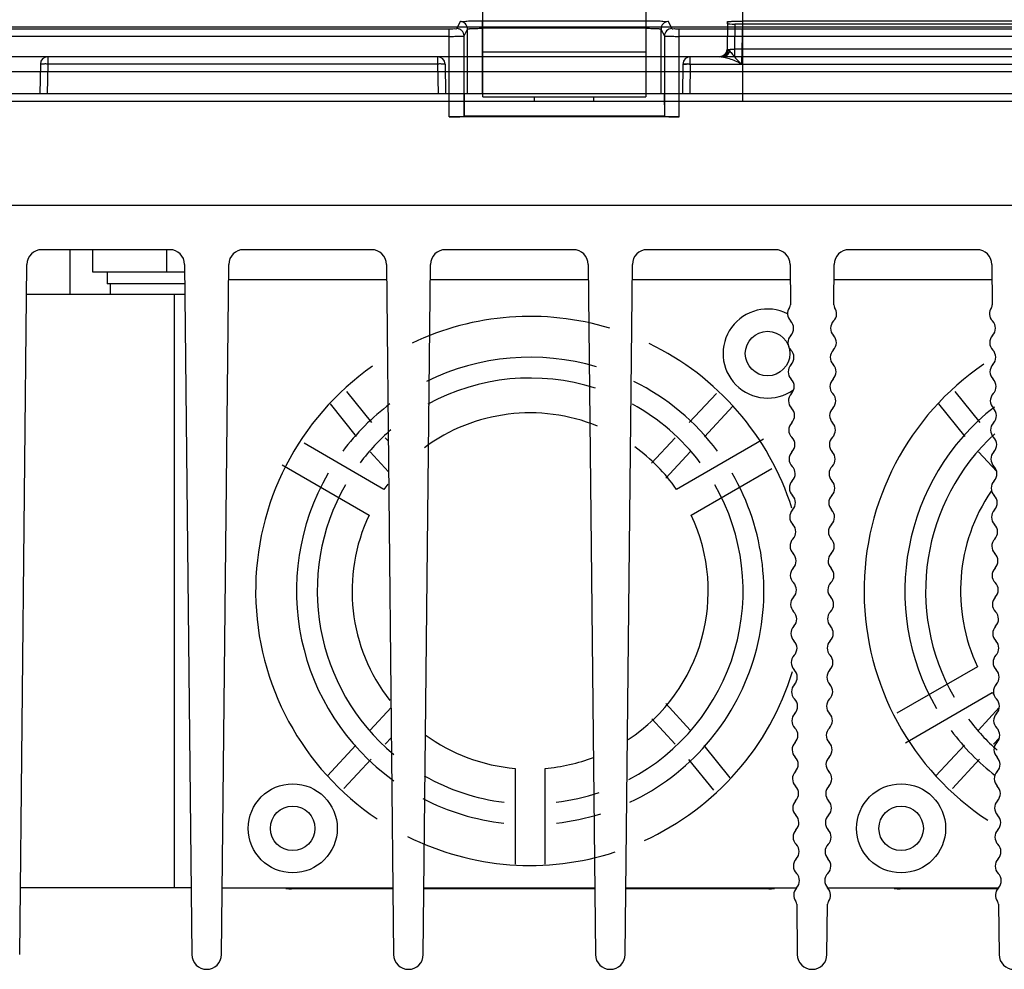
# Model space of a CAD drawing. Header units: millimetres. Extents: x 30 to 245, y 94 to 287.
# Tile 2 of 16: x 77 to 143, y 95 to 159. Entities that reach past the tile are written whole.
import ezdxf

# ---------------------------------------------------------------- set-up
doc = ezdxf.new("R2010")
doc.units = ezdxf.units.MM
doc.header["$LTSCALE"] = 24.94576
doc.layers.get('0').update_dxf_attribs({"linetype": 'CONTINUOUS'})

msp = doc.modelspace()

# ---------------------------------------------------------------- linework, layer by layer
at = {"color": 7, "linetype": 'Continuous'}
for p, q in [((108.168, 153.543), (108.168, 159.843)), ((119.168, 159.843), (119.168, 153.543)), ((125.668, 159.843), (125.668, 153.243)), ((106.651, 158.61), (106.419, 158.145)), ((108.151, 153.743), (108.151, 158.662)), ((108.151, 158.662), (119.186, 158.662)), ((119.186, 153.743), (119.186, 158.662)), ((120.918, 158.145), (120.685, 158.61)), ((124.668, 158.61), (124.636, 156.734)), ((124.668, 158.467), (124.668, 158.61)), ((125.669, 158.645), (125.618, 155.751)), ((148.668, 158.645), (125.669, 158.645)), ((44.633, 158.128), (105.919, 158.128)), ((45.087, 158.26), (229.249, 158.26)), ((105.921, 152.194), (105.919, 158.128)), ((106.919, 157.646), (107.151, 158.111)), ((107.151, 153.743), (107.151, 158.111)), ((119.186, 158.162), (108.151, 158.162)), ((120.185, 158.111), (120.418, 157.646)), ((120.185, 158.111), (120.185, 153.743)), ((121.416, 152.194), (121.418, 158.128)), ((121.418, 158.128), (152.919, 158.128)), ((124.668, 158.467), (124.638, 156.734)), ((125.168, 158.449), (125.139, 156.751)), ((149.168, 158.449), (125.168, 158.449)), ((105.919, 157.62), (44.633, 157.62)), ((106.92, 152.229), (106.919, 157.646)), ((120.418, 157.646), (120.416, 152.229)), ((152.919, 157.62), (121.418, 157.62)), ((149.198, 156.751), (125.139, 156.751)), ((125.139, 156.751), (125.139, 156.243)), ((242.633, 156.243), (31.703, 156.243)), ((78.86, 156.243), (78.86, 155.751)), ((105.133, 156.243), (105.133, 155.751)), ((119.168, 156.543), (108.168, 156.543)), ((122.16, 155.743), (122.16, 156.243)), ((78.36, 155.751), (78.325, 153.743)), ((78.86, 155.751), (78.825, 153.743)), ((105.133, 155.751), (78.86, 155.751)), ((105.133, 155.751), (105.168, 153.743)), ((105.633, 155.751), (105.668, 153.743)), ((121.66, 155.751), (121.625, 153.743)), ((122.16, 155.751), (122.125, 153.743)), ((122.16, 155.751), (152.177, 155.751)), ((34.298, 155.26), (240.038, 155.26)), ((243.168, 153.743), (31.168, 153.743)), ((106.927, 153.743), (106.927, 152.242)), ((108.168, 153.543), (119.168, 153.543)), ((111.668, 153.243), (111.668, 153.543)), ((115.668, 153.243), (115.668, 153.543)), ((120.409, 153.743), (120.41, 152.242)), ((31.868, 153.243), (242.468, 153.243)), ((121.416, 152.194), (105.921, 152.194)), ((106.927, 152.242), (106.92, 152.229)), ((120.41, 152.242), (106.927, 152.242)), ((120.41, 152.242), (120.416, 152.229)), ((29.668, 146.243), (244.668, 146.243)), ((87.079, 143.243), (78.458, 143.243)), ((80.368, 140.243), (80.368, 143.243)), ((81.868, 143.243), (81.868, 141.743)), ((86.868, 143.243), (86.868, 141.743)), ((100.679, 143.243), (92.058, 143.243)), ((114.279, 143.243), (105.658, 143.243)), ((127.879, 143.243), (119.258, 143.243)), ((141.479, 143.243), (132.858, 143.243)), ((76.968, 95.732), (77.458, 142.253)), ((88.079, 142.253), (88.568, 95.732)), ((90.568, 95.732), (91.058, 142.253)), ((101.679, 142.253), (102.168, 95.732)), ((104.168, 95.732), (104.658, 142.253)), ((115.279, 142.253), (115.768, 95.732)), ((117.768, 95.732), (118.258, 142.253)), ((128.879, 142.253), (128.907, 139.523)), ((131.829, 139.527), (131.858, 142.253)), ((142.479, 142.253), (142.507, 139.523)), ((81.868, 141.743), (88.084, 141.743)), ((82.868, 141.743), (82.868, 140.943)), ((88.093, 140.943), (82.868, 140.943)), ((83.068, 140.943), (83.068, 140.243)), ((91.047, 141.243), (101.689, 141.243)), ((104.647, 141.243), (115.289, 141.243)), ((118.247, 141.243), (128.889, 141.243)), ((131.847, 141.243), (142.489, 141.243)), ((77.437, 140.243), (88.1, 140.243)), ((87.368, 140.243), (87.368, 100.243)), ((98.992, 133.68), (100.673, 131.604)), ((123.915, 133.557), (122.083, 131.586)), ((139.992, 133.68), (141.673, 131.604)), ((97.884, 132.844), (99.65, 130.649)), ((125.037, 132.707), (123.106, 130.631)), ((138.884, 132.844), (140.65, 130.649)), ((101.512, 127.088), (96.137, 130.191)), ((101.598, 130.57), (101.804, 130.349)), ((119.551, 128.864), (121.138, 130.57)), ((127.083, 130.47), (121.224, 127.088)), ((100.575, 129.615), (101.826, 128.27)), ((120.513, 127.843), (122.161, 129.615)), ((141.575, 129.615), (142.808, 128.289)), ((94.653, 128.738), (100.512, 125.356)), ((122.224, 125.356), (127.654, 128.491)), ((141.512, 115.13), (136.082, 111.995)), ((136.653, 110.015), (142.512, 113.398)), ((101.993, 112.395), (100.575, 110.871)), ((122.161, 110.871), (120.508, 112.649)), ((142.981, 112.382), (141.575, 110.871)), ((121.138, 109.915), (119.557, 111.615)), ((102.014, 110.362), (101.598, 109.915)), ((142.991, 110.337), (142.598, 109.915)), ((97.7, 107.778), (99.631, 109.855)), ((124.852, 107.642), (123.086, 109.837)), ((138.7, 107.778), (140.631, 109.855)), ((98.821, 106.928), (100.654, 108.899)), ((123.745, 106.805), (122.064, 108.882)), ((139.821, 106.928), (141.654, 108.899)), ((110.368, 108.284), (110.368, 101.822)), ((112.368, 101.821), (112.368, 108.284)), ((88.521, 100.243), (77.016, 100.243)), ((90.616, 100.243), (102.121, 100.243)), ((104.216, 100.243), (115.721, 100.243)), ((117.816, 100.243), (129.321, 100.243)), ((131.416, 100.243), (142.921, 100.243)), ((102.122, 100.168), (95.293, 100.168)), ((115.722, 100.168), (104.215, 100.168)), ((127.443, 100.168), (117.815, 100.168)), ((142.877, 100.168), (136.293, 100.168)), ((129.333, 99.137), (129.368, 95.732)), ((131.368, 95.732), (131.404, 99.142)), ((142.933, 99.137), (142.968, 95.732))]:
    msp.add_line(p, q, dxfattribs=at)
for points in [[(124.636, 156.734), (124.573, 156.5), (124.465, 156.366), (124.365, 156.298), (124.277, 156.263), (124.201, 156.247), (124.136, 156.243)], [(124.638, 156.734), (124.569, 156.489), (124.387, 156.309), (124.138, 156.243)]]:
    msp.add_lwpolyline(points, dxfattribs=at)
for centre, radius in [((127.368, 136.243), 1.5), ((95.368, 104.243), 3), ((136.368, 104.243), 3), ((95.368, 104.243), 1.5), ((136.368, 104.243), 1.5)]:
    msp.add_circle(centre, radius, dxfattribs=at)
for centre, radius, start, end in [((106.651, 158.11), 0.5, 0.05622, 89.96647), ((120.686, 158.11), 0.5, 90.03269, 179.94418), ((120.918, 157.645), 0.5, 90.02763, 179.94506), ((124.136, 156.743), 0.5, 270, 359.00061), ((124.138, 156.743), 0.5, 270, 359.00061), ((78.86, 155.743), 0.5, 90, 179), ((105.133, 155.743), 0.5, 1, 90.00215), ((122.16, 155.743), 0.5, 90, 180), ((78.458, 142.243), 1, 90, 179.39698), ((87.079, 142.243), 1, 0.60302, 90), ((92.058, 142.243), 1, 90, 179.39698), ((100.679, 142.243), 1, 0.60302, 90), ((105.658, 142.243), 1, 90, 179.39698), ((114.279, 142.243), 1, 0.60302, 90), ((119.258, 142.243), 1, 90, 179.39698), ((127.879, 142.243), 1, 0.60302, 90), ((132.858, 142.243), 1, 90, 179.39698), ((141.479, 142.243), 1, 0.60302, 90), ((129.414, 138.932), 0.7, 143.73313, 225.01833), ((128.607, 139.524), 0.3, 323.73313, 360), ((131.323, 138.932), 0.7, 314.98167, 36.26687), ((132.129, 139.524), 0.3, 180, 216.26687), ((143.014, 138.932), 0.7, 143.73313, 225.01833), ((142.207, 139.524), 0.3, 323.73313, 360), ((111.368, 120.243), 18.5, 73.1378, 115.4695), ((127.368, 136.243), 3, 63.36497, 305.39716), ((128.424, 137.942), 0.7, 316.18772, 45.01833), ((132.313, 137.942), 0.7, 134.98167, 223.81228), ((142.024, 137.942), 0.7, 316.18772, 45.01833), ((129.434, 136.973), 0.7, 136.18772, 225.01833), ((131.302, 136.973), 0.7, 314.98167, 43.81228), ((143.034, 136.973), 0.7, 136.18772, 225.01833), ((111.368, 120.243), 18.5, 17.52682, 64.31871), ((128.445, 135.983), 0.7, 316.18772, 45.01833), ((132.292, 135.983), 0.7, 134.98167, 223.81228), ((142.045, 135.983), 0.7, 316.18772, 45.01833), ((111.368, 120.243), 18.5, 125.08918, 236.1524), ((111.368, 120.243), 15.75, 73.48827, 116.29485), ((129.455, 135.013), 0.7, 136.18772, 225.01833), ((131.282, 135.013), 0.7, 314.98167, 43.81228), ((152.368, 120.243), 18.5, 124.30699, 236.66986), ((143.055, 135.013), 0.7, 136.18772, 225.01833), ((111.368, 120.243), 14.35, 72.15299, 118.77075), ((111.368, 120.243), 15.75, 36.69747, 63.66296), ((128.465, 134.023), 0.7, 316.18772, 45.01833), ((132.271, 134.023), 0.7, 134.98167, 223.81228), ((142.065, 134.023), 0.7, 316.18772, 45.01833), ((129.476, 133.054), 0.7, 136.18772, 225.01833), ((131.261, 133.054), 0.7, 314.98167, 43.81228), ((143.076, 133.054), 0.7, 136.18772, 225.01833), ((111.368, 120.243), 15.75, 126.84891, 143.30253), ((111.368, 120.243), 14.35, 37.01249, 61.31418), ((111.368, 120.243), 12, 67.81584, 126.43513), ((128.486, 132.064), 0.7, 316.18772, 45.01833), ((132.251, 132.064), 0.7, 134.98167, 223.81228), ((152.368, 120.243), 15.75, 128.0996, 210.23958), ((142.086, 132.064), 0.7, 316.18772, 45.01833), ((129.496, 131.094), 0.7, 136.18772, 225.01833), ((131.24, 131.094), 0.7, 314.98167, 43.81228), ((143.096, 131.094), 0.7, 136.18772, 225.01833), ((111.368, 120.243), 14.35, 130.88492, 142.98751), ((152.368, 120.243), 14.35, 132.44935, 209.92456), ((128.507, 130.104), 0.7, 316.18772, 45.01833), ((132.23, 130.104), 0.7, 134.98167, 223.81228), ((142.107, 130.104), 0.7, 316.18772, 45.01833), ((111.368, 120.243), 12, 34.78019, 53.96559), ((129.517, 129.135), 0.7, 136.18772, 225.01833), ((131.22, 129.135), 0.7, 314.98167, 43.81228), ((143.117, 129.135), 0.7, 136.18772, 225.01833), ((111.368, 120.243), 15.75, 149.76042, 234.31501), ((111.368, 120.243), 15.75, 295.25607, 30.23958), ((128.527, 128.145), 0.7, 316.18772, 45.01833), ((132.209, 128.145), 0.7, 134.98167, 223.81228), ((142.127, 128.145), 0.7, 316.18772, 45.01833), ((111.368, 120.243), 14.35, 150.07544, 230.19887), ((111.368, 120.243), 12, 143.11298, 145.21981), ((111.368, 120.243), 14.35, 297.63062, 29.92456), ((129.537, 127.175), 0.7, 136.18772, 225.01833), ((131.199, 127.175), 0.7, 314.98167, 43.81228), ((143.137, 127.175), 0.7, 136.18772, 225.01833), ((152.368, 120.243), 12, 145.8969, 205.21981), ((128.548, 126.185), 0.7, 316.18772, 45.01833), ((132.189, 126.185), 0.7, 134.98167, 223.81228), ((142.148, 126.185), 0.7, 316.18772, 45.01833), ((129.558, 125.216), 0.7, 136.18772, 225.01833), ((131.179, 125.216), 0.7, 314.98167, 43.81228), ((143.158, 125.216), 0.7, 136.18772, 225.01833), ((111.368, 120.243), 12, 154.78019, 218.03567), ((111.368, 120.243), 12, 303.44519, 25.21981), ((128.568, 124.226), 0.7, 316.18772, 45.01833), ((132.168, 124.226), 0.7, 134.98167, 223.81228), ((142.168, 124.226), 0.7, 316.18772, 45.01833), ((129.579, 123.257), 0.7, 136.18772, 225.01833), ((131.158, 123.257), 0.7, 314.98167, 43.81228), ((143.179, 123.257), 0.7, 136.18772, 225.01833), ((128.589, 122.266), 0.7, 316.18772, 45.01833), ((132.148, 122.266), 0.7, 134.98167, 223.81228), ((142.189, 122.266), 0.7, 316.18772, 45.01833), ((129.599, 121.297), 0.7, 136.18772, 225.01833), ((131.137, 121.297), 0.7, 314.98167, 43.81228), ((143.199, 121.297), 0.7, 136.18772, 225.01833), ((128.61, 120.307), 0.7, 316.18772, 45.01833), ((132.127, 120.307), 0.7, 134.98167, 223.81228), ((142.21, 120.307), 0.7, 316.18772, 45.01833), ((129.62, 119.338), 0.7, 136.18772, 225.01833), ((131.117, 119.338), 0.7, 314.98167, 43.81228), ((143.22, 119.338), 0.7, 136.18772, 225.01833), ((128.63, 118.347), 0.7, 316.18772, 45.01833), ((132.106, 118.347), 0.7, 134.98167, 223.81228), ((142.23, 118.347), 0.7, 316.18772, 45.01833), ((129.641, 117.378), 0.7, 136.18772, 225.01833), ((131.096, 117.378), 0.7, 314.98167, 43.81228), ((143.241, 117.378), 0.7, 136.18772, 225.01833), ((128.651, 116.388), 0.7, 316.18772, 45.01833), ((132.086, 116.388), 0.7, 134.98167, 223.81228), ((142.251, 116.388), 0.7, 316.18772, 45.01833), ((129.661, 115.419), 0.7, 136.18772, 225.01833), ((131.075, 115.419), 0.7, 314.98167, 43.81228), ((143.261, 115.419), 0.7, 136.18772, 225.01833), ((111.368, 120.243), 18.5, 294.59818, 342.91817), ((128.672, 114.428), 0.7, 316.18772, 45.01833), ((132.065, 114.428), 0.7, 134.98167, 223.81228), ((142.272, 114.428), 0.7, 316.18772, 45.01833), ((129.682, 113.459), 0.7, 136.18772, 225.01833), ((131.055, 113.459), 0.7, 314.98167, 43.81228), ((143.282, 113.459), 0.7, 136.18772, 225.01833), ((128.692, 112.469), 0.7, 316.18772, 45.01833), ((132.044, 112.469), 0.7, 134.98167, 223.81228), ((152.368, 120.243), 12, 214.78019, 215.37173), ((142.292, 112.469), 0.7, 316.18772, 45.01833), ((129.702, 111.5), 0.7, 136.18772, 225.01833), ((131.034, 111.5), 0.7, 314.98167, 43.81228), ((152.368, 120.243), 14.35, 217.01249, 228.44224), ((143.302, 111.5), 0.7, 136.18772, 225.01833), ((128.713, 110.509), 0.7, 316.18772, 45.01833), ((132.024, 110.509), 0.7, 134.98167, 223.81228), ((152.368, 120.243), 15.75, 216.69747, 232.20203), ((142.313, 110.509), 0.7, 316.18772, 45.01833), ((111.368, 120.243), 12, 233.83091, 265.21981), ((129.723, 109.54), 0.7, 136.18772, 225.01833), ((131.014, 109.54), 0.7, 314.98167, 43.81228), ((143.323, 109.54), 0.7, 136.18772, 225.01833), ((111.368, 120.243), 12, 274.78019, 290.83817), ((128.733, 108.55), 0.7, 316.18772, 45.01833), ((132.003, 108.55), 0.7, 134.98167, 223.81228), ((142.333, 108.55), 0.7, 316.18772, 45.01833), ((111.368, 120.243), 14.35, 240.18642, 263.00194), ((129.744, 107.581), 0.7, 136.18772, 225.01833), ((130.993, 107.581), 0.7, 314.98167, 43.81228), ((143.344, 107.581), 0.7, 136.18772, 225.01833), ((128.754, 106.59), 0.7, 316.18772, 45.01833), ((131.983, 106.59), 0.7, 134.98167, 223.81228), ((142.354, 106.59), 0.7, 316.18772, 45.01833), ((111.368, 120.243), 15.75, 242.63545, 263.55884), ((111.368, 120.243), 14.35, 276.99806, 288.88752), ((129.764, 105.621), 0.7, 136.18772, 225.01833), ((130.972, 105.621), 0.7, 314.98167, 43.81228), ((143.364, 105.621), 0.7, 136.18772, 225.01833), ((111.368, 120.243), 15.75, 276.44116, 287.55807), ((128.775, 104.631), 0.7, 316.18772, 45.01833), ((131.962, 104.631), 0.7, 134.98167, 223.81228), ((142.375, 104.631), 0.7, 316.18772, 45.01833), ((111.368, 120.243), 18.5, 243.45602, 288.00467), ((129.785, 103.662), 0.7, 136.18772, 225.01833), ((130.952, 103.662), 0.7, 314.98167, 43.81228), ((143.385, 103.662), 0.7, 136.18772, 225.01833), ((128.795, 102.671), 0.7, 316.18772, 45.01833), ((131.941, 102.671), 0.7, 134.98167, 223.81228), ((142.395, 102.671), 0.7, 316.18772, 45.01833), ((129.806, 101.702), 0.7, 136.18772, 225.01833), ((130.931, 101.702), 0.7, 314.98167, 43.81228), ((143.406, 101.702), 0.7, 136.18772, 225.01833), ((128.816, 100.712), 0.7, 316.18772, 45.01833), ((131.921, 100.712), 0.7, 134.98167, 223.81228), ((142.416, 100.712), 0.7, 316.18772, 45.01833), ((129.826, 99.743), 0.7, 136.18772, 217.47292), ((130.91, 99.743), 0.7, 322.52708, 43.81228), ((143.426, 99.743), 0.7, 136.18772, 217.47292), ((95.293, 104.168), 4, 264.42959, 270), ((127.443, 104.168), 4, 270, 275.57029), ((136.293, 104.168), 4, 264.42959, 270), ((129.033, 99.134), 0.3, 0.60302, 37.47292), ((131.704, 99.134), 0.3, 142.52708, 179.39698), ((142.633, 99.134), 0.3, 0.60302, 37.47292), ((89.568, 95.743), 1, 180.60302, 359.39698), ((103.168, 95.743), 1, 180.60302, 359.39698), ((116.768, 95.743), 1, 180.60302, 359.39698), ((130.368, 95.743), 1, 180.60302, 359.39698), ((143.968, 95.743), 1, 180.60302, 359.39698)]:
    msp.add_arc(centre, radius, start, end, dxfattribs=at)
for centre, major_axis, ratio, start_param, end_param in [((125.168, 158.467), (0.5, 0), 0.034899, 3.141592, 4.712084), ((105.921, 152.229), (1, 0), 0.034905, -1.570791, -0.017445), ((121.416, 152.229), (1, 0), 0.034905, -3.124147, -1.570802)]:
    msp.add_ellipse(centre, major_axis=major_axis, ratio=ratio, start_param=start_param, end_param=end_param, dxfattribs=at)
for points, knots in [([(106.651, 158.61), (106.67, 158.647), (106.868, 158.607), (107.137, 158.667), (107.617, 158.653), (107.961, 158.662), (108.151, 158.662)], [0, 0, 0, 0, 0.081953, 0.299856, 0.621912, 1, 1, 1, 1]), ([(119.186, 158.662), (119.375, 158.662), (119.719, 158.653), (120.2, 158.667), (120.469, 158.607), (120.667, 158.647), (120.685, 158.61)], [0, 0, 0, 0, 0.377651, 0.699906, 0.918037, 1, 1, 1, 1]), ([(124.668, 158.61), (124.668, 158.636), (124.824, 158.605), (124.978, 158.65), (125.313, 158.638), (125.541, 158.645), (125.669, 158.645)], [0, 0, 0, 0, 0.077163, 0.293908, 0.61793, 1, 1, 1, 1]), ([(105.919, 158.128), (106.001, 158.128), (106.153, 158.119), (106.296, 158.153), (106.408, 158.125), (106.419, 158.145)], [0, 0, 0, 0, 0.493566, 0.860443, 1, 1, 1, 1]), ([(106.919, 157.646), (106.919, 157.713), (106.897, 157.817), (106.829, 157.936), (106.761, 158.015), (106.68, 158.075), (106.593, 158.117), (106.505, 158.14), (106.447, 158.145), (106.419, 158.145)], [0, 0, 0, 0, 0.257593, 0.391433, 0.524474, 0.653733, 0.777289, 0.892907, 1, 1, 1, 1]), ([(107.151, 158.111), (107.151, 158.111), (107.153, 158.113), (107.159, 158.117), (107.17, 158.12), (107.187, 158.124), (107.21, 158.127), (107.238, 158.131), (107.271, 158.135), (107.31, 158.138), (107.372, 158.143), (107.46, 158.148), (107.578, 158.153), (107.709, 158.157), (107.85, 158.16), (107.999, 158.162), (108.1, 158.162), (108.151, 158.162)], [0, 0, 0, 0, 0.002715, 0.006723, 0.019439, 0.036785, 0.059637, 0.087864, 0.121356, 0.160263, 0.204117, 0.306383, 0.425211, 0.55678, 0.698073, 0.84724, 1, 1, 1, 1]), ([(119.186, 158.162), (119.237, 158.162), (119.339, 158.162), (119.489, 158.16), (119.631, 158.157), (119.763, 158.153), (119.881, 158.148), (119.97, 158.142), (120.031, 158.138), (120.07, 158.134), (120.103, 158.131), (120.131, 158.127), (120.153, 158.123), (120.169, 158.119), (120.179, 158.116), (120.184, 158.113), (120.185, 158.111), (120.185, 158.111)], [0, 0, 0, 0, 0.154187, 0.304634, 0.447217, 0.579613, 0.69863, 0.800436, 0.844192, 0.882883, 0.916165, 0.944019, 0.966318, 0.982964, 0.993992, 0.997532, 1, 1, 1, 1]), ([(120.918, 158.145), (120.929, 158.125), (121.04, 158.153), (121.184, 158.119), (121.335, 158.128), (121.418, 158.128)], [0, 0, 0, 0, 0.140044, 0.507038, 1, 1, 1, 1]), ([(105.919, 157.62), (105.983, 157.62), (106.109, 157.62), (106.265, 157.621), (106.384, 157.623), (106.467, 157.624), (106.545, 157.626), (106.618, 157.627), (106.683, 157.629), (106.742, 157.631), (106.792, 157.633), (106.829, 157.635), (106.855, 157.637), (106.871, 157.638), (106.884, 157.639), (106.896, 157.64), (106.905, 157.642), (106.912, 157.643), (106.916, 157.644), (106.918, 157.645), (106.919, 157.645), (106.919, 157.646)], [0, 0, 0, 0, 0.192565, 0.378256, 0.466115, 0.549552, 0.627824, 0.700189, 0.765939, 0.824513, 0.875385, 0.91803, 0.936113, 0.951987, 0.965631, 0.977025, 0.986152, 0.993, 0.997576, 0.999038, 1, 1, 1, 1]), ([(120.418, 157.646), (120.418, 157.645), (120.419, 157.645), (120.421, 157.644), (120.425, 157.643), (120.432, 157.642), (120.441, 157.64), (120.452, 157.639), (120.466, 157.638), (120.482, 157.637), (120.507, 157.635), (120.544, 157.633), (120.595, 157.631), (120.653, 157.629), (120.719, 157.627), (120.791, 157.626), (120.869, 157.624), (120.953, 157.623), (121.072, 157.621), (121.227, 157.62), (121.353, 157.62), (121.418, 157.62)], [0, 0, 0, 0, 0.000963, 0.002424, 0.006999, 0.013844, 0.022966, 0.034355, 0.047994, 0.063863, 0.081942, 0.124584, 0.175456, 0.23403, 0.299777, 0.372135, 0.4504, 0.533832, 0.621692, 0.807412, 1, 1, 1, 1]), ([(124.698, 156.71), (124.697, 156.68), (124.688, 156.617), (124.664, 156.541), (124.636, 156.484), (124.612, 156.445), (124.591, 156.416), (124.573, 156.394), (124.559, 156.379), (124.544, 156.365), (124.524, 156.346), (124.497, 156.325), (124.462, 156.301), (124.41, 156.274), (124.34, 156.249), (124.28, 156.243), (124.25, 156.243)], [0, 0, 0, 0, 0.129615, 0.266353, 0.332028, 0.395413, 0.456275, 0.485715, 0.514472, 0.542565, 0.571089, 0.629325, 0.688998, 0.749893, 0.874256, 1, 1, 1, 1]), ([(124.799, 156.639), (124.798, 156.635), (124.79, 156.6), (124.774, 156.553), (124.75, 156.499), (124.729, 156.462), (124.71, 156.432), (124.695, 156.41), (124.683, 156.395), (124.671, 156.38), (124.653, 156.36), (124.63, 156.337), (124.6, 156.31), (124.557, 156.277), (124.499, 156.243), (124.448, 156.226), (124.423, 156.22)], [0, 0, 0, 0, 0.024372, 0.177224, 0.251864, 0.324402, 0.394314, 0.428161, 0.46121, 0.493475, 0.526223, 0.592948, 0.660933, 0.729655, 0.866913, 1, 1, 1, 1]), ([(124.698, 156.71), (124.692, 156.712), (124.68, 156.716), (124.666, 156.721), (124.657, 156.725), (124.651, 156.727), (124.647, 156.729), (124.643, 156.73), (124.64, 156.732), (124.638, 156.733), (124.636, 156.733), (124.636, 156.734), (124.636, 156.734), (124.636, 156.734)], [0, 0, 0, 0, 0.299852, 0.547737, 0.651744, 0.742331, 0.819407, 0.882881, 0.932643, 0.968679, 0.990981, 0.997051, 1, 1, 1, 1]), ([(124.638, 156.734), (124.638, 156.734), (124.638, 156.734), (124.639, 156.735), (124.642, 156.735), (124.646, 156.736), (124.651, 156.736), (124.658, 156.737), (124.667, 156.737), (124.676, 156.738), (124.692, 156.739), (124.716, 156.74), (124.748, 156.741), (124.784, 156.743), (124.825, 156.744), (124.87, 156.745), (124.919, 156.747), (124.97, 156.748), (125.044, 156.75), (125.1, 156.751), (125.139, 156.751)], [0, 0, 0, 0, 0.000645, 0.001941, 0.006769, 0.014643, 0.025564, 0.039527, 0.056477, 0.076357, 0.099111, 0.152684, 0.216688, 0.290084, 0.372165, 0.462556, 0.559602, 0.662531, 0.7697, 1, 1, 1, 1]), ([(124.698, 156.71), (124.708, 156.707), (124.73, 156.696), (124.764, 156.672), (124.786, 156.651), (124.799, 156.639)], [0, 0, 0, 0, 0.256581, 0.589561, 1, 1, 1, 1]), ([(124.799, 156.639), (124.875, 156.567), (125.032, 156.377), (125.277, 156.056), (125.5, 155.856), (125.618, 155.751)], [0, 0, 0, 0, 0.261906, 0.607799, 1, 1, 1, 1]), ([(124.25, 156.243), (124.267, 156.243), (124.304, 156.24), (124.362, 156.232), (124.402, 156.225), (124.423, 156.22)], [0, 0, 0, 0, 0.297486, 0.631943, 1, 1, 1, 1]), ([(124.423, 156.22), (124.543, 156.197), (124.8, 156.115), (125.21, 155.983), (125.479, 155.833), (125.618, 155.751)], [0, 0, 0, 0, 0.285794, 0.625863, 1, 1, 1, 1]), ([(78.86, 155.751), (78.776, 155.753), (78.616, 155.769), (78.494, 155.729), (78.36, 155.774), (78.36, 155.751)], [0, 0, 0, 0, 0.499857, 0.865798, 1, 1, 1, 1]), ([(105.633, 155.751), (105.633, 155.774), (105.499, 155.729), (105.376, 155.769), (105.217, 155.753), (105.133, 155.751)], [0, 0, 0, 0, 0.134202, 0.500143, 1, 1, 1, 1]), ([(122.16, 155.751), (122.078, 155.753), (121.92, 155.768), (121.797, 155.73), (121.66, 155.776), (121.66, 155.751)], [0, 0, 0, 0, 0.491118, 0.85444, 1, 1, 1, 1]), ([(121.66, 155.751), (121.66, 155.773), (121.789, 155.731), (121.912, 155.769), (122.073, 155.753), (122.16, 155.751)], [0, 0, 0, 0, 0.129215, 0.480967, 1, 1, 1, 1])]:
    msp.add_open_spline(points, degree=3, knots=knots, dxfattribs=at)

doc.saveas('drawing.dxf')
